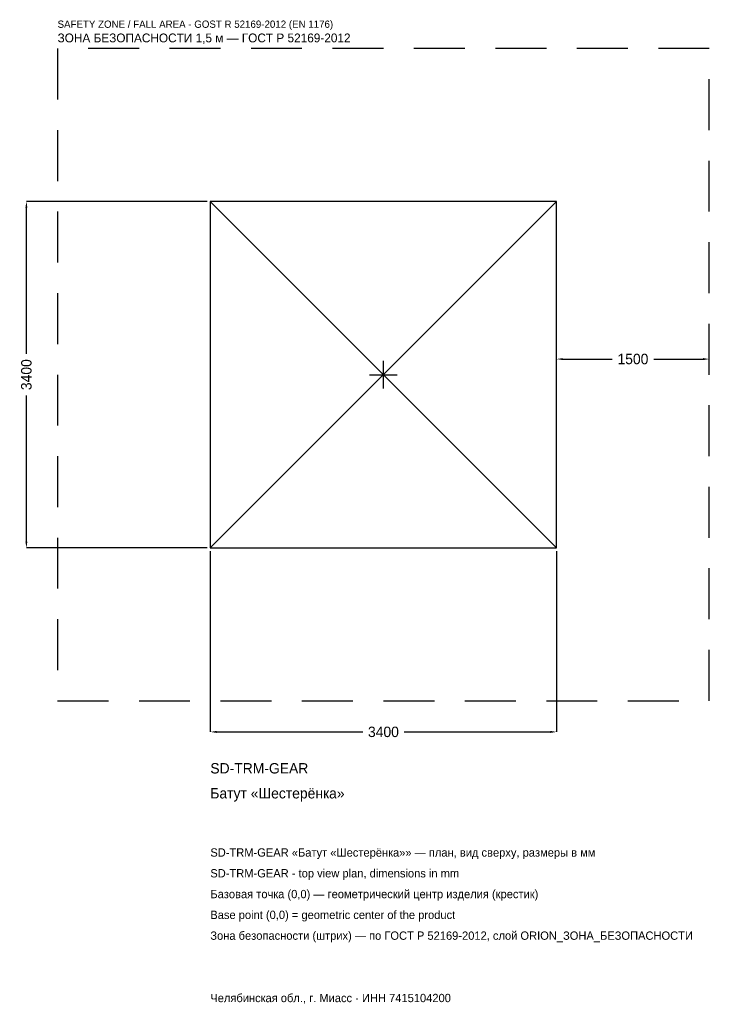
# Model space of a CAD drawing. Header units: metres. Extents: x -3572 to 3200, y -6179 to 3484.
import ezdxf

# ---------------------------------------------------------------- set-up
doc = ezdxf.new("R2010")
doc.units = ezdxf.units.M
doc.linetypes.add('DASHED', pattern=[800, 500, -300])
for name, color, linetype in [('ЗСК_ДАННЫЕ', 3, 'Continuous'), ('ЗСК_ЗОНА_БЕЗОПАСНОСТИ', 1, 'Continuous'), ('ЗСК_КОНТУР', 7, 'Continuous'), ('ЗСК_РАЗМЕРЫ', 8, 'Continuous')]:
    doc.layers.add(name, color=color, linetype=linetype)
doc.dimstyles.new('ORION', dxfattribs={"dimtxt": 102, "dimasz": 61.2, "dimexe": 1.25, "dimexo": 30.6, "dimtad": 1, "dimdec": 0, "dimcen": 2.5, "dimazin": 3, "dimtfac": 1, "dimtmove": 0, "dimatfit": 3})

# ---------------------------------------------------------------- blocks, each defined once
blk = doc.blocks.new('_CLOSEDFILLED')
at = {"color": 0, "linetype": 'BYBLOCK'}
blk.add_solid([(-1, 0.16), (0, 0), (-1, -0.16)], dxfattribs=at)
blk = doc.blocks.new('*D1')
for p, q in [((-1700, -1730.6), (-1700, -3506)), ((1700, -1730.6), (1700, -3506)), ((-1638.8, -3506), (-204, -3506)), ((204, -3506), (1638.8, -3506))]:
    blk.add_line(p, q)
at = {"layer": 'Defpoints'}
for p in [(-1700, -1700), (1700, -1700), (-1700, -3506)]:
    blk.add_point(p, dxfattribs=at)
at = {"layer": 'ЗСК_РАЗМЕРЫ', "xscale": 61.199999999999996, "yscale": 61.199999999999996, "rotation": 180}
blk.add_blockref('_CLOSEDFILLED', (-1700, -3506), dxfattribs=at)
at = {"layer": 'ЗСК_РАЗМЕРЫ', "xscale": 61.199999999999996, "yscale": 61.199999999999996}
blk.add_blockref('_CLOSEDFILLED', (1700, -3506), dxfattribs=at)
at = {"layer": 'ЗСК_РАЗМЕРЫ', "insert": (0, -3506), "char_height": 102, "attachment_point": 5}
blk.add_mtext('3400', dxfattribs=at)
blk = doc.blocks.new('*D2')
for p, q in [((-1730.6, 1700), (-3506, 1700)), ((-3506, 204), (-3506, 1638.8)), ((-3506, -1638.8), (-3506, -204)), ((-1730.6, -1700), (-3506, -1700))]:
    blk.add_line(p, q)
at = {"layer": 'Defpoints'}
for p in [(-1700, 1700), (-3506, -1700), (-1700, -1700)]:
    blk.add_point(p, dxfattribs=at)
at = {"layer": 'ЗСК_РАЗМЕРЫ', "xscale": 61.199999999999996, "yscale": 61.199999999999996}
for p, rotation in [((-3506, 1700), 90), ((-3506, -1700), 270)]:
    blk.add_blockref('_CLOSEDFILLED', p, dxfattribs=dict(at, rotation=rotation))
at = {"layer": 'ЗСК_РАЗМЕРЫ', "insert": (-3506, 0), "char_height": 102, "attachment_point": 5, "rotation": 90}
blk.add_mtext('3400', dxfattribs=at)
blk = doc.blocks.new('*D3')
for p, q in [((1700, 30.6), (1700, 153)), ((1761.2, 153), (2246, 153)), ((2654, 153), (3138.8, 153)), ((3200, 30.6), (3200, 153))]:
    blk.add_line(p, q)
at = {"layer": 'Defpoints'}
for p in [(1700, 153), (1700, 0), (3200, 0)]:
    blk.add_point(p, dxfattribs=at)
at = {"layer": 'ЗСК_РАЗМЕРЫ', "xscale": 61.199999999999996, "yscale": 61.199999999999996, "rotation": 180}
blk.add_blockref('_CLOSEDFILLED', (1700, 153), dxfattribs=at)
at = {"layer": 'ЗСК_РАЗМЕРЫ', "xscale": 61.199999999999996, "yscale": 61.199999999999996}
blk.add_blockref('_CLOSEDFILLED', (3200, 153), dxfattribs=at)
at = {"layer": 'ЗСК_РАЗМЕРЫ', "insert": (2450, 153), "char_height": 102, "attachment_point": 5}
blk.add_mtext('1500', dxfattribs=at)
blk = doc.blocks.new('ОРИОН SD-TRM-GEAR Батут Шестерёнка')
at = {"layer": 'ЗСК_ЗОНА_БЕЗОПАСНОСТИ', "linetype": 'DASHED'}
blk.add_lwpolyline([(-3200, -3200), (3200, -3200), (3200, 3200), (-3200, 3200)], close=True, dxfattribs=at)
at = {"layer": 'ЗСК_КОНТУР'}
for p, q in [((-1700, -1700), (1700, 1700)), ((-1700, 1700), (1700, -1700))]:
    blk.add_line(p, q, dxfattribs=at)
blk.add_lwpolyline([(-1700, -1700), (1700, -1700), (1700, 1700), (-1700, 1700)], close=True, dxfattribs=at)
at = {"layer": 'ЗСК_РАЗМЕРЫ'}
for p, q in [((0, -136), (0, 136)), ((-136, 0), (136, 0))]:
    blk.add_line(p, q, dxfattribs=at)
at = {"layer": 'ЗСК_ДАННЫЕ'}
for tag, p in [('АРТИКУЛ', (-1700, -3914)), ('НАИМЕНОВАНИЕ', (-1700, -4158.8))]:
    blk.add_attdef(tag, p, '', height=102, dxfattribs=at)
at = {"layer": 'ЗСК_ДАННЫЕ', "flags": 1}
for tag, p in [('ПРОИЗВОДИТЕЛЬ', (-1700, -4403.6)), ('ТЕЛЕФОН', (-1700, -4648.4)), ('САЙТ', (-1700, -5138)), ('АДРЕС', (-1700, -5382.8)), ('РЕКВИЗИТЫ', (-1700, -5627.6)), ('ГАБАРИТЫ', (-1700, -5872.4)), ('ЗОНА_БЕЗОПАСНОСТИ', (-1700, -6117.2))]:
    blk.add_attdef(tag, p, '', height=102, dxfattribs=at)
at = {"layer": 'ЗСК_ЗОНА_БЕЗОПАСНОСТИ', "color": 1}
for s, height, p in [('SAFETY ZONE / FALL AREA - GOST R 52169-2012 (EN 1176)', 71.4, (-3200, 3404)), ('ЗОНА БЕЗОПАСНОСТИ 1,5 м — ГОСТ Р 52169-2012', 86.7, (-3200, 3261.2))]:
    blk.add_text(s, height=height, dxfattribs=at).set_placement(p)
at = {"layer": 'ЗСК_РАЗМЕРЫ'}
dim = blk.add_linear_dim(base=(-3506, -1700), p1=(-1700, -1700), p2=(-1700, 1700), angle=90, dimstyle='ORION', dxfattribs=at)
dim.commit()
dim.dimension.update_dxf_attribs({"geometry": '*D2', "text_midpoint": (-3506, 0)})
for base, p1, p2, picture, middle in [((1700, 153), (1700, 0), (3200, 0), '*D3', (2450, 153)), ((-1700, -3506), (-1700, -1700), (1700, -1700), '*D1', (0, -3506))]:
    dim = blk.add_linear_dim(base=base, p1=p1, p2=p2, dimstyle='ORION', dxfattribs=at)
    dim.commit()
    dim.dimension.update_dxf_attribs({"geometry": picture, "text_midpoint": middle})

msp = doc.modelspace()

# ---------------------------------------------------------------- block references
msp.add_blockref('ОРИОН SD-TRM-GEAR Батут Шестерёнка', (0, 0)).add_auto_attribs({'АРТИКУЛ': 'SD-TRM-GEAR', 'НАИМЕНОВАНИЕ': 'Батут «Шестерёнка»'})

# ---------------------------------------------------------------- texts
at = {"layer": 'ЗСК_ДАННЫЕ', "color": 3}
for s, p in [('SD-TRM-GEAR «Батут «Шестерёнка»» — план, вид сверху, размеры в мм', (-1700, -4730)), ('SD-TRM-GEAR - top view plan, dimensions in mm', (-1700, -4934)), ('Челябинская обл., г. Миасс · ИНН 7415104200', (-1700, -6158))]:
    msp.add_text(s, height=81.6, dxfattribs=at).set_placement(p)
at = {"layer": 'ЗСК_ДАННЫЕ', "color": 7}
for s, p in [('Базовая точка (0,0) — геометрический центр изделия (крестик)', (-1700, -5138)), ('Base point (0,0) = geometric center of the product', (-1700, -5342))]:
    msp.add_text(s, height=81.6, dxfattribs=at).set_placement(p)
at = {"layer": 'ЗСК_ДАННЫЕ', "color": 1}
msp.add_text('Зона безопасности (штрих) — по ГОСТ Р 52169-2012, слой ORION_ЗОНА_БЕЗОПАСНОСТИ', height=81.6, dxfattribs=at).set_placement((-1700, -5546))

doc.saveas('drawing.dxf')
